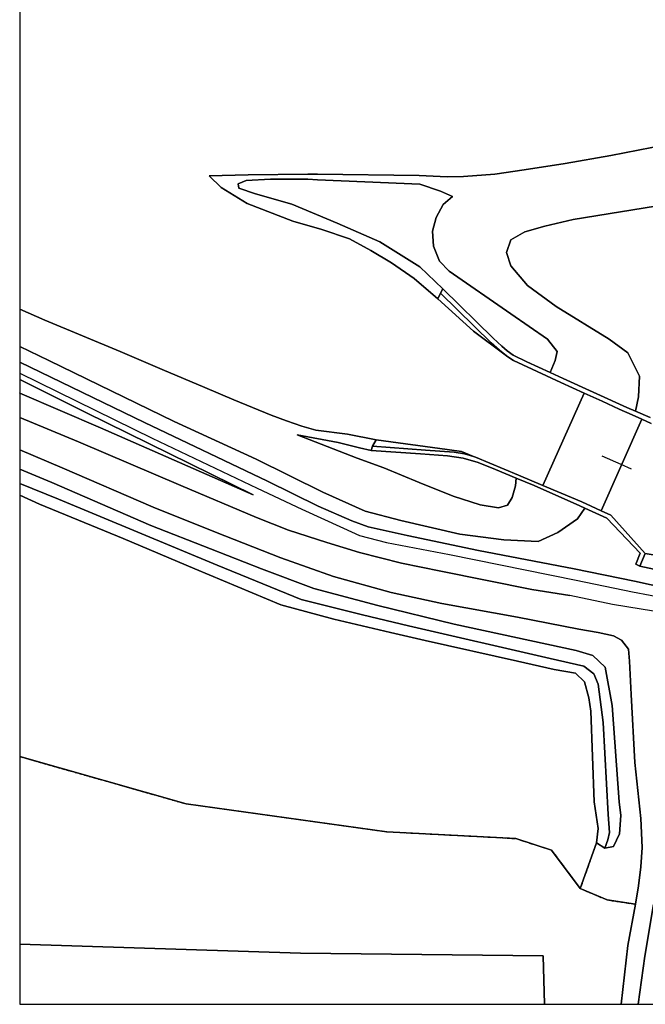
# Model space of a CAD drawing. Header units: millimetres. Extents: x 0 to 349009, y -191 to 220137.
# Tile 1 of 8: x 0 to 77933, y 0 to 122771. Entities that reach past the tile are written whole.
import ezdxf

# ---------------------------------------------------------------- set-up
doc = ezdxf.new("R2010")
doc.units = ezdxf.units.MM
doc.header["$LTSCALE"] = 200
for name, pattern in [('begr_pl', [1000.1, 1000, -0.1]), ('BESCHOE', [1000.1, 1000, -0.1]), ('CULTSCH', [3, 2, -1]), ('KADEMR', [1000.1, 1000, -0.1]), ('MUUR', [1000.1, 1000, -0.1]), ('STUW', [1000.1, 1000, -0.1]), ('TAL-VLAK', [1000.1, 1000, -0.1]), ('TERR_AFSCH', [1000.1, 1000, -0.1]), ('VLIJN', [1000.1, 1000, -0.1])]:
    doc.linetypes.add(name, pattern=pattern)
for name, color, linetype in [('B-25', 7, 'Continuous'), ('T-25', 7, 'Continuous'), ('T-70', 5, 'Continuous')]:
    doc.layers.add(name, color=color, linetype=linetype)

msp = doc.modelspace()

# ---------------------------------------------------------------- linework, layer by layer
for p, q in [((0, 220137), (0, 0)), ((0, 0), (349009, 0))]:
    msp.add_line(p, q)
at = {"layer": 'B-25', "linetype": 'MUUR'}
for p, q in [((74910, 67305, 110215), (72580, 68350, 109248)), ((76215, 66724, 110215), (74910, 67305, 110215))]:
    msp.add_line(p, q, dxfattribs=at)
at = {"layer": 'T-25', "linetype": 'VLIJN'}
for p, q in [((73654, 105817, 106758), (80451, 107156, 106772)), ((67959, 104831, 106728), (73654, 105817, 106758)), ((62843, 104054, 106712), (67959, 104831, 106728)), ((23615, 103298, 106812), (28477, 103440, 106908)), ((25106, 101838, 106802), (23615, 103298, 106812)), ((28477, 103440, 106908), (35895, 103492, 107358)), ((35895, 103492, 107358), (37097, 103504, 107373)), ((37097, 103504, 107373), (49748, 103324, 107228)), ((49748, 103324, 107228), (53245, 103183, 107142)), ((53245, 103183, 107142), (55301, 103219, 106942)), ((55301, 103219, 106942), (59189, 103497, 106715)), ((59189, 103497, 106715), (62843, 104054, 106712)), ((27197, 102296, 107132), (28227, 102718, 107132)), ((28227, 102718, 107132), (27197, 102296, 107132)), ((27298, 101750, 107132), (27197, 102296, 107132)), ((27197, 102296, 107132), (27298, 101750, 107132)), ((28227, 102718, 107132), (31259, 102870, 107112)), ((31259, 102870, 107112), (28227, 102718, 107132)), ((31259, 102870, 107112), (35906, 102876, 107358)), ((35906, 102876, 107358), (31259, 102870, 107112)), ((35906, 102876, 107358), (37106, 102815, 107369)), ((37106, 102815, 107369), (35906, 102876, 107358)), ((37106, 102815, 107369), (42996, 102541, 107238)), ((42996, 102541, 107238), (37106, 102815, 107369)), ((42996, 102541, 107238), (49829, 102243, 107348)), ((49829, 102243, 107348), (42996, 102541, 107238)), ((49829, 102243, 107348), (52435, 101399, 107538)), ((52435, 101399, 107538), (49829, 102243, 107348)), ((28335, 99859, 106802), (25106, 101838, 106802)), ((29374, 101060, 107155), (27298, 101750, 107132)), ((27298, 101750, 107132), (29374, 101060, 107155)), ((33912, 99752, 107252), (29374, 101060, 107155)), ((29374, 101060, 107155), (33912, 99752, 107252)), ((52435, 101399, 107538), (53924, 100705, 107602)), ((53924, 100705, 107602), (52435, 101399, 107538)), ((53924, 100705, 107602), (52764, 99743, 107662)), ((52764, 99743, 107662), (53924, 100705, 107602)), ((34044, 97660, 106802), (28335, 99859, 106802)), ((39529, 97400, 107245), (33912, 99752, 107252)), ((33912, 99752, 107252), (39529, 97400, 107245)), ((52764, 99743, 107662), (51863, 98103, 107598)), ((51863, 98103, 107598), (52764, 99743, 107662)), ((81158, 99854, 110522), (68943, 97863, 110535)), ((68943, 97863, 110535), (81158, 99854, 110522)), ((37645, 96591, 106802), (34044, 97660, 106802)), ((44879, 95067, 107322), (39529, 97400, 107245)), ((39529, 97400, 107245), (44879, 95067, 107322)), ((51863, 98103, 107598), (51429, 96415, 107545)), ((51429, 96415, 107545), (51863, 98103, 107598)), ((65409, 97006, 110552), (62913, 96304, 110545)), ((62913, 96304, 110545), (65409, 97006, 110552)), ((68943, 97863, 110535), (65409, 97006, 110552)), ((65409, 97006, 110552), (68943, 97863, 110535)), ((41098, 95429, 106802), (37645, 96591, 106802)), ((51429, 96415, 107545), (51536, 94526, 107472)), ((51536, 94526, 107472), (51429, 96415, 107545)), ((62913, 96304, 110545), (61200, 95326, 110548)), ((61200, 95326, 110548), (62913, 96304, 110545)), ((43759, 93981, 106802), (41098, 95429, 106802)), ((49866, 91976, 107425), (44879, 95067, 107322)), ((44879, 95067, 107322), (49866, 91976, 107425)), ((61200, 95326, 110548), (60625, 93726, 110505)), ((60625, 93726, 110505), (61200, 95326, 110548)), ((46314, 92471, 106802), (43759, 93981, 106802)), ((51536, 94526, 107472), (52311, 92664, 107355)), ((52311, 92664, 107355), (51536, 94526, 107472)), ((60625, 93726, 110505), (61177, 92092, 110418)), ((61177, 92092, 110418), (60625, 93726, 110505)), ((49146, 90514, 106802), (46314, 92471, 106802)), ((52311, 92664, 107355), (53483, 91406, 107302)), ((53483, 91406, 107302), (52311, 92664, 107355)), ((61177, 92092, 110418), (63280, 89641, 110468)), ((63280, 89641, 110468), (61177, 92092, 110418)), ((52701, 89193, 107382), (49866, 91976, 107425)), ((49866, 91976, 107425), (52701, 89193, 107382)), ((53483, 91406, 107302), (61170, 86105, 107445)), ((61170, 86105, 107445), (53483, 91406, 107302)), ((52097, 87949, 106778), (49146, 90514, 106802)), ((63280, 89641, 110468), (66827, 87027, 110412)), ((66827, 87027, 110412), (63280, 89641, 110468)), ((52097, 87949, 106778), (52421, 88655, 107382)), ((52421, 88655, 107382), (52097, 87949, 106778)), ((52701, 89193, 107382), (52421, 88655, 107382)), ((52421, 88655, 107382), (52701, 89193, 107382)), ((52421, 88655, 107382), (58737, 82470, 107508)), ((58737, 82470, 107508), (52421, 88655, 107382)), ((58973, 83066, 107515), (52701, 89193, 107382)), ((52701, 89193, 107382), (52701, 89193, 107382)), ((52701, 89193, 107382), (58973, 83066, 107515)), ((56536, 83947, 106818), (52097, 87949, 106778)), ((52097, 87949, 106778), (52097, 87949, 106778)), ((0, 86664, 106955), (3144, 85299, 106955)), ((61170, 86105, 107445), (65748, 82929, 107482)), ((65748, 82929, 107482), (61170, 86105, 107445)), ((66827, 87027, 110412), (73436, 82951, 110398)), ((73436, 82951, 110398), (66827, 87027, 110412)), ((3144, 85299, 106955), (12522, 81416, 106955)), ((60633, 80859, 107498), (56536, 83947, 106818)), ((58737, 82470, 107508), (59773, 81576, 107508)), ((59773, 81576, 107508), (58737, 82470, 107508)), ((60068, 82049, 107515), (58973, 83066, 107515)), ((58973, 83066, 107515), (60068, 82049, 107515)), ((65748, 82929, 107482), (66947, 81380, 107492)), ((66947, 81380, 107492), (65748, 82929, 107482)), ((73436, 82951, 110398), (75778, 81240, 110425)), ((75778, 81240, 110425), (73436, 82951, 110398)), ((0, 82007, 109836), (3639, 80263, 109905)), ((3639, 80263, 109905), (0, 82007, 109836)), ((12522, 81416, 106955), (17756, 79146, 106955)), ((59773, 81576, 107508), (60633, 80859, 107498)), ((60633, 80859, 107498), (59773, 81576, 107508)), ((60721, 81494, 107478), (60068, 82049, 107515)), ((60068, 82049, 107515), (60721, 81494, 107478)), ((61459, 80956, 107478), (60721, 81494, 107478)), ((60721, 81494, 107478), (61459, 80956, 107478)), ((66947, 81380, 107492), (66699, 80288, 107475)), ((66699, 80288, 107475), (66947, 81380, 107492)), ((75778, 81240, 110425), (77201, 78317, 110312)), ((77201, 78317, 110312), (75778, 81240, 110425)), ((15561, 72566, 110408), (0, 80065, 109911)), ((0, 80065, 109911), (15561, 72566, 110408)), ((3639, 80263, 109905), (19228, 72687, 110178)), ((19228, 72687, 110178), (3639, 80263, 109905)), ((61063, 80586, 106832), (60633, 80859, 107498)), ((61522, 80294, 107482), (61063, 80586, 106832)), ((63171, 80099, 107475), (61459, 80956, 107478)), ((61459, 80956, 107478), (63171, 80099, 107475)), ((62691, 79727, 107465), (61522, 80294, 107482)), ((66078, 78769, 107490), (63171, 80099, 107475)), ((63171, 80099, 107475), (66078, 78769, 107490)), ((66699, 80288, 107475), (66078, 78769, 107490)), ((66078, 78769, 107490), (66699, 80288, 107475)), ((0, 78677, 110070), (16521, 70599, 110562)), ((17756, 79146, 106955), (23077, 76917, 106955)), ((67420, 77539, 107448), (62691, 79727, 107465)), ((67691, 78031, 107498), (66078, 78769, 107490)), ((66078, 78769, 107490), (67691, 78031, 107498)), ((8251, 73795, 110365), (0, 77900, 110103)), ((0, 77900, 110103), (8251, 73795, 110365)), ((70336, 76209, 107486), (67420, 77539, 107448)), ((75654, 74411, 110208), (67691, 78031, 107498)), ((67691, 78031, 107498), (75654, 74411, 110208)), ((77201, 78317, 110312), (77079, 75741, 110238)), ((77079, 75741, 110238), (77201, 78317, 110312)), ((0, 76230, 110642), (36, 76216, 110642)), ((36, 76216, 110642), (0, 76230, 110642)), ((36, 76216, 110642), (10073, 71882, 110732)), ((10073, 71882, 110732), (36, 76216, 110642)), ((23077, 76917, 106955), (26667, 75359, 106955)), ((72562, 75194, 107515), (70336, 76209, 107486)), ((70336, 76209, 107486), (70336, 76209, 107486)), ((26667, 75359, 106955), (31332, 73469, 106892)), ((74691, 74223, 110002), (72562, 75194, 107515)), ((77079, 75741, 110238), (76705, 73960, 110282)), ((76705, 73960, 110282), (77079, 75741, 110238)), ((29069, 63536, 110638), (8251, 73795, 110365)), ((8251, 73795, 110365), (29069, 63536, 110638)), ((76292, 73497, 107522), (74691, 74223, 110002)), ((76705, 73960, 110282), (75654, 74411, 110208)), ((75654, 74411, 110208), (76705, 73960, 110282)), ((76705, 73960, 110282), (78545, 73171, 110412)), ((78545, 73171, 110412), (76705, 73960, 110282)), ((7304, 70149, 110808), (0, 73179, 110756)), ((30883, 65218, 110482), (15561, 72566, 110408)), ((15561, 72566, 110408), (30883, 65218, 110482)), ((19228, 72687, 110178), (29440, 67979, 110292)), ((29440, 67979, 110292), (19228, 72687, 110178)), ((31332, 73469, 106892), (33240, 72734, 106892)), ((33240, 72734, 106892), (35131, 72092, 106892)), ((72447, 61534, 108488), (77497, 72949, 108482)), ((77497, 72949, 108482), (76292, 73497, 107522)), ((78662, 72421, 110372), (77497, 72949, 108482)), ((77497, 72949, 108482), (78662, 72421, 110372)), ((10073, 71882, 110732), (29069, 63536, 110638)), ((29069, 63536, 110638), (10073, 71882, 110732)), ((35131, 72092, 106892), (36887, 71571, 106875)), ((36887, 71571, 106875), (40853, 71073, 106875)), ((20053, 64677, 110898), (7304, 70149, 110808)), ((16521, 70599, 110562), (29567, 64352, 110652)), ((39655, 70045, 107588), (34572, 71016, 107575)), ((34572, 71016, 107575), (42050, 68107, 107752)), ((42050, 68107, 107752), (34572, 71016, 107575)), ((34572, 71016, 107575), (39655, 70045, 107588)), ((42323, 69367, 107508), (39655, 70045, 107588)), ((39655, 70045, 107588), (42323, 69367, 107508)), ((40853, 71073, 106875), (44398, 70365, 106815)), ((44398, 70365, 106815), (43961, 69606, 107455)), ((43961, 69606, 107455), (44398, 70365, 106815)), ((44398, 70365, 106815), (53259, 69168, 106888)), ((5284, 66905, 110832), (0, 69127, 110783)), ((0, 69127, 110783), (5284, 66905, 110832)), ((43780, 69065, 107472), (42323, 69367, 107508)), ((42323, 69367, 107508), (43780, 69065, 107472)), ((43961, 69606, 107455), (43780, 69065, 107472)), ((43780, 69065, 107472), (43961, 69606, 107455)), ((43780, 69065, 107472), (49947, 68626, 107488)), ((49947, 68626, 107488), (43780, 69065, 107472)), ((43780, 69065, 107472), (43780, 69065, 107472)), ((50552, 69084, 107482), (43961, 69606, 107455)), ((43961, 69606, 107455), (43961, 69606, 107455)), ((43961, 69606, 107455), (50552, 69084, 107482)), ((54135, 68847, 107465), (50552, 69084, 107482)), ((50552, 69084, 107482), (54135, 68847, 107465)), ((53259, 69168, 106888), (55022, 68926, 106892)), ((55418, 68632, 107465), (54135, 68847, 107465)), ((54135, 68847, 107465), (55418, 68632, 107465)), ((55022, 68926, 106892), (56514, 68310, 106902)), ((29440, 67979, 110292), (37753, 63879, 110355)), ((37753, 63879, 110355), (29440, 67979, 110292)), ((42050, 68107, 107752), (45364, 66880, 107835)), ((45364, 66880, 107835), (42050, 68107, 107752)), ((49947, 68626, 107488), (53291, 68388, 107502)), ((53291, 68388, 107502), (49947, 68626, 107488)), ((53291, 68388, 107502), (55246, 68089, 107512)), ((55246, 68089, 107512), (53291, 68388, 107502)), ((55246, 68089, 107512), (57097, 67557, 107515)), ((57097, 67557, 107515), (55246, 68089, 107512)), ((56514, 68310, 106902), (55418, 68632, 107465)), ((55418, 68632, 107465), (56514, 68310, 106902)), ((56514, 68310, 106902), (56788, 68230, 107465)), ((56788, 68230, 107465), (62155, 65958, 107542)), ((57097, 67557, 107515), (59261, 66695, 107515)), ((59261, 66695, 107515), (57097, 67557, 107515)), ((4001, 65054, 110775), (0, 66732, 110756)), ((0, 66732, 110756), (4001, 65054, 110775)), ((16613, 62004, 110882), (5284, 66905, 110832)), ((5284, 66905, 110832), (16613, 62004, 110882)), ((45364, 66880, 107835), (49783, 65070, 107922)), ((49783, 65070, 107922), (45364, 66880, 107835)), ((59261, 66695, 107515), (61847, 65605, 107488)), ((61847, 65605, 107488), (59261, 66695, 107515)), ((37176, 62121, 110485), (30883, 65218, 110482)), ((30883, 65218, 110482), (37176, 62121, 110485)), ((49783, 65070, 107922), (54015, 63366, 107978)), ((54015, 63366, 107978), (49783, 65070, 107922)), ((61777, 64638, 107808), (61847, 65605, 107488)), ((61847, 65605, 107488), (61777, 64638, 107808)), ((61847, 65605, 107488), (64084, 64700, 108122)), ((61847, 65605, 107488), (61847, 65605, 107488)), ((64084, 64700, 108122), (61847, 65605, 107488)), ((62155, 65958, 107542), (65181, 64681, 106845)), ((0, 64920, 110132), (4816, 62967, 110162)), ((4816, 62967, 110162), (0, 64920, 110132)), ((16325, 59682, 110842), (4001, 65054, 110775)), ((4001, 65054, 110775), (16325, 59682, 110842)), ((29500, 60692, 110898), (20053, 64677, 110898)), ((29567, 64352, 110652), (35147, 61724, 110655)), ((37753, 63879, 110355), (43044, 61488, 110398)), ((43044, 61488, 110398), (37753, 63879, 110355)), ((61351, 63202, 107948), (61777, 64638, 107808)), ((61777, 64638, 107808), (61351, 63202, 107948)), ((64084, 64700, 108122), (69777, 62147, 110232)), ((69777, 62147, 110232), (64084, 64700, 108122)), ((65181, 64681, 106845), (67470, 63715, 107522)), ((2481, 62376, 110738), (0, 63476, 110735)), ((0, 63476, 110735), (2481, 62376, 110738)), ((4816, 62967, 110162), (24610, 54758, 110098)), ((24610, 54758, 110098), (4816, 62967, 110162)), ((29069, 63536, 110638), (29069, 63536, 110638)), ((54015, 63366, 107978), (57367, 62267, 108072)), ((57367, 62267, 108072), (54015, 63366, 107978)), ((60770, 62246, 108122), (61351, 63202, 107948)), ((61351, 63202, 107948), (60770, 62246, 108122)), ((67470, 63715, 107522), (70020, 62638, 109825)), ((70020, 62638, 109825), (71185, 62108, 107592)), ((12896, 58077, 110758), (2481, 62376, 110738)), ((2481, 62376, 110738), (12896, 58077, 110758)), ((24379, 58864, 110795), (16613, 62004, 110882)), ((16613, 62004, 110882), (24379, 58864, 110795)), ((35147, 61724, 110655), (40326, 59354, 110622)), ((41360, 60276, 110445), (37176, 62121, 110485)), ((37176, 62121, 110485), (41360, 60276, 110445)), ((43044, 61488, 110398), (47498, 60328, 110325)), ((47498, 60328, 110325), (43044, 61488, 110398)), ((57367, 62267, 108072), (59658, 61912, 108178)), ((59658, 61912, 108178), (57367, 62267, 108072)), ((59658, 61912, 108178), (60770, 62246, 108122)), ((60770, 62246, 108122), (59658, 61912, 108178)), ((69494, 60528, 110298), (70408, 61859, 110259)), ((70408, 61859, 110259), (69494, 60528, 110298)), ((69777, 62147, 110232), (70408, 61859, 110259)), ((70408, 61859, 110259), (69777, 62147, 110232)), ((70408, 61859, 110259), (73133, 60617, 110375)), ((73133, 60617, 110375), (70408, 61859, 110259)), ((71185, 62108, 107592), (72447, 61534, 108488)), ((72447, 61534, 108488), (73660, 60982, 110275)), ((73660, 60982, 110275), (72447, 61534, 108488)), ((33486, 59118, 110875), (29500, 60692, 110898)), ((43419, 59551, 110445), (41360, 60276, 110445)), ((41360, 60276, 110445), (43419, 59551, 110445)), ((47498, 60328, 110325), (54829, 58626, 110258)), ((54829, 58626, 110258), (47498, 60328, 110325)), ((67057, 58826, 110322), (69494, 60528, 110298)), ((69494, 60528, 110298), (67057, 58826, 110322)), ((73133, 60617, 110375), (77293, 56253, 110482)), ((77293, 56253, 110482), (73133, 60617, 110375)), ((73660, 60982, 110275), (77918, 56196, 108995)), ((77918, 56196, 108995), (73660, 60982, 110275)), ((23778, 56786, 110768), (16325, 59682, 110842)), ((16325, 59682, 110842), (16325, 59682, 110842)), ((16325, 59682, 110842), (23778, 56786, 110768)), ((38260, 57564, 110858), (33486, 59118, 110875)), ((40326, 59354, 110622), (42346, 58475, 110625)), ((48257, 58450, 110405), (43419, 59551, 110445)), ((43419, 59551, 110445), (48257, 58450, 110405)), ((21821, 54290, 110725), (12896, 58077, 110758)), ((12896, 58077, 110758), (21821, 54290, 110725)), ((32537, 55670, 110865), (24379, 58864, 110795)), ((24379, 58864, 110795), (32537, 55670, 110865)), ((42346, 58475, 110625), (45679, 57590, 110602)), ((57145, 56603, 110365), (48257, 58450, 110405)), ((48257, 58450, 110405), (57145, 56603, 110365)), ((54829, 58626, 110258), (60323, 57909, 110262)), ((60323, 57909, 110262), (54829, 58626, 110258)), ((60323, 57909, 110262), (64605, 57704, 110348)), ((64605, 57704, 110348), (60323, 57909, 110262)), ((64605, 57704, 110348), (67057, 58826, 110322)), ((67057, 58826, 110322), (64605, 57704, 110348)), ((30134, 54295, 110785), (23778, 56786, 110768)), ((23778, 56786, 110768), (30134, 54295, 110785)), ((42318, 56325, 110855), (38260, 57564, 110858)), ((45679, 57590, 110602), (53539, 56066, 110368)), ((69078, 54299, 110418), (57145, 56603, 110365)), ((57145, 56603, 110365), (69078, 54299, 110418)), ((39079, 53344, 110865), (32537, 55670, 110865)), ((32537, 55670, 110865), (39079, 53344, 110865)), ((47545, 55005, 110822), (42318, 56325, 110855)), ((53539, 56066, 110368), (69324, 52882, 110442)), ((77293, 56253, 110482), (76771, 54895, 110482)), ((76771, 54895, 110482), (77293, 56253, 110482)), ((77918, 56196, 108995), (77268, 54627, 110468)), ((77268, 54627, 110468), (77918, 56196, 108995)), ((77918, 56196, 108995), (80712, 55755, 108995)), ((80712, 55755, 108995), (77918, 56196, 108995)), ((32526, 49800, 110648), (21821, 54290, 110725)), ((21821, 54290, 110725), (32526, 49800, 110648)), ((24610, 54758, 110098), (35081, 50488, 110025)), ((35081, 50488, 110025), (24610, 54758, 110098)), ((36631, 51836, 110885), (30134, 54295, 110785)), ((30134, 54295, 110785), (36631, 51836, 110885)), ((52471, 53997, 110775), (47545, 55005, 110822)), ((76589, 52756, 110438), (69078, 54299, 110418)), ((69078, 54299, 110418), (76589, 52756, 110438)), ((76771, 54895, 110482), (77268, 54627, 110468)), ((77268, 54627, 110468), (76771, 54895, 110482)), ((77268, 54627, 110468), (81949, 53643, 110408)), ((81949, 53643, 110408), (77268, 54627, 110468)), ((77268, 54627, 110468), (77268, 54627, 110468)), ((46277, 51345, 110865), (39079, 53344, 110865)), ((39079, 53344, 110865), (46277, 51345, 110865)), ((63808, 51740, 110725), (52471, 53997, 110775)), ((69324, 52882, 110442), (76326, 51438, 110505)), ((44629, 49722, 110838), (36631, 51836, 110885)), ((36631, 51836, 110885), (44629, 49722, 110838)), ((68530, 50958, 110692), (63808, 51740, 110725)), ((82044, 51560, 110428), (76589, 52756, 110438)), ((76589, 52756, 110438), (82044, 51560, 110428)), ((35081, 50488, 110025), (42709, 48554, 110098)), ((42709, 48554, 110098), (35081, 50488, 110025)), ((52587, 49987, 110848), (46277, 51345, 110865)), ((46277, 51345, 110865), (52587, 49987, 110848)), ((73840, 49844, 110692), (68530, 50958, 110692)), ((76326, 51438, 110505), (82926, 50170, 110498)), ((39129, 48020, 110745), (32526, 49800, 110648)), ((32526, 49800, 110648), (39129, 48020, 110745)), ((54136, 47391, 110712), (44629, 49722, 110838)), ((44629, 49722, 110838), (54136, 47391, 110712)), ((62026, 48288, 110802), (52587, 49987, 110848)), ((52587, 49987, 110848), (62026, 48288, 110802)), ((81410, 48596, 110608), (73840, 49844, 110692)), ((46182, 46350, 110695), (39129, 48020, 110745)), ((39129, 48020, 110745), (46182, 46350, 110695)), ((42709, 48554, 110098), (48437, 47201, 110122)), ((48437, 47201, 110122), (42709, 48554, 110098)), ((69673, 46774, 110845), (62026, 48288, 110802)), ((62026, 48288, 110802), (69673, 46774, 110845)), ((48437, 47201, 110122), (66077, 43133, 110192)), ((66077, 43133, 110192), (48437, 47201, 110122)), ((69311, 44117, 110798), (54136, 47391, 110712)), ((54136, 47391, 110712), (69311, 44117, 110798)), ((72048, 46352, 110795), (69673, 46774, 110845)), ((69673, 46774, 110845), (72048, 46352, 110795)), ((50504, 45369, 110695), (46182, 46350, 110695)), ((46182, 46350, 110695), (50504, 45369, 110695)), ((73955, 45944, 110788), (72048, 46352, 110795)), ((72048, 46352, 110795), (73955, 45944, 110788)), ((74983, 45420, 110788), (73955, 45944, 110788)), ((73955, 45944, 110788), (74983, 45420, 110788)), ((62002, 42768, 110745), (50504, 45369, 110695)), ((50504, 45369, 110695), (62002, 42768, 110745)), ((75841, 44294, 110768), (74983, 45420, 110788)), ((74983, 45420, 110788), (75841, 44294, 110768)), ((75982, 42773, 110735), (75841, 44294, 110768)), ((75841, 44294, 110768), (75982, 42773, 110735)), ((66077, 43133, 110192), (70258, 42162, 110195)), ((70258, 42162, 110195), (66077, 43133, 110192)), ((71388, 43484, 110755), (69311, 44117, 110798)), ((69311, 44117, 110798), (71388, 43484, 110755)), ((72925, 42058, 110652), (71388, 43484, 110755)), ((71388, 43484, 110755), (72925, 42058, 110652)), ((66566, 41732, 110715), (62002, 42768, 110745)), ((62002, 42768, 110745), (66566, 41732, 110715)), ((70258, 42162, 110195), (71520, 41197, 110195)), ((71520, 41197, 110195), (70258, 42162, 110195)), ((73817, 37257, 110642), (72925, 42058, 110652)), ((72925, 42058, 110652), (73817, 37257, 110642)), ((76168, 38628, 110735), (75982, 42773, 110735)), ((75982, 42773, 110735), (76168, 38628, 110735)), ((69230, 41271, 110715), (66566, 41732, 110715)), ((66566, 41732, 110715), (69230, 41271, 110715)), ((70344, 40212, 110695), (69230, 41271, 110715)), ((69230, 41271, 110715), (70344, 40212, 110695)), ((71520, 41197, 110195), (72060, 39902, 110195)), ((72060, 39902, 110195), (71520, 41197, 110195)), ((70915, 38199, 110635), (70344, 40212, 110695)), ((70344, 40212, 110695), (70915, 38199, 110635)), ((72060, 39902, 110195), (72668, 35149, 110195)), ((72668, 35149, 110195), (72060, 39902, 110195)), ((71144, 36552, 110665), (70915, 38199, 110635)), ((70915, 38199, 110635), (71144, 36552, 110665)), ((76639, 30162, 110618), (76168, 38628, 110735)), ((76168, 38628, 110735), (76639, 30162, 110618)), ((74671, 25252, 110548), (73817, 37257, 110642)), ((73817, 37257, 110642), (74671, 25252, 110548)), ((71544, 25249, 110585), (71144, 36552, 110665)), ((71144, 36552, 110665), (71544, 25249, 110585)), ((72668, 35149, 110195), (73294, 23680, 110028)), ((73294, 23680, 110028), (72668, 35149, 110195)), ((0, 30881, 110479), (20734, 24990, 110445)), ((20734, 24990, 110445), (0, 30881, 110479)), ((77366, 23149, 110632), (76639, 30162, 110618)), ((76639, 30162, 110618), (77366, 23149, 110632)), ((20734, 24990, 110445), (45745, 21517, 110535)), ((45745, 21517, 110535), (20734, 24990, 110445)), ((72048, 21926, 110672), (71544, 25249, 110585)), ((71544, 25249, 110585), (72048, 21926, 110672)), ((74879, 23524, 110548), (74671, 25252, 110548)), ((74671, 25252, 110548), (74879, 23524, 110548)), ((73294, 23680, 110028), (73482, 21441, 110142)), ((73482, 21441, 110142), (73294, 23680, 110028)), ((74717, 21271, 110548), (74879, 23524, 110548)), ((74879, 23524, 110548), (74717, 21271, 110548)), ((77553, 19544, 110725), (77366, 23149, 110632)), ((77366, 23149, 110632), (77553, 19544, 110725)), ((45745, 21517, 110535), (61804, 20668, 110482)), ((61804, 20668, 110482), (45745, 21517, 110535)), ((71847, 20138, 110658), (72048, 21926, 110672)), ((72048, 21926, 110672), (71847, 20138, 110658)), ((73482, 21441, 110142), (73285, 20518, 110142)), ((73285, 20518, 110142), (73482, 21441, 110142)), ((73992, 19660, 110578), (74717, 21271, 110548)), ((74717, 21271, 110548), (73992, 19660, 110578)), ((61804, 20668, 110482), (66258, 19220, 110642)), ((66258, 19220, 110642), (61804, 20668, 110482)), ((69832, 14422, 110582), (71847, 20138, 110658)), ((71847, 20138, 110658), (69832, 14422, 110582)), ((71847, 20138, 110658), (72903, 19466, 110638)), ((72903, 19466, 110638), (71847, 20138, 110658)), ((73285, 20518, 110142), (72903, 19466, 110638)), ((72903, 19466, 110638), (73285, 20518, 110142)), ((72903, 19466, 110638), (73992, 19660, 110578)), ((73992, 19660, 110578), (72903, 19466, 110638)), ((66258, 19220, 110642), (69832, 14422, 110582)), ((69832, 14422, 110582), (66258, 19220, 110642)), ((77372, 17159, 110778), (77553, 19544, 110725)), ((77553, 19544, 110725), (77372, 17159, 110778)), ((77107, 14783, 110818), (77372, 17159, 110778)), ((77372, 17159, 110778), (77107, 14783, 110818)), ((76693, 12469, 110837), (77107, 14783, 110818)), ((77107, 14783, 110818), (76693, 12469, 110837)), ((69832, 14422, 110582), (73190, 13011, 110552)), ((73190, 13011, 110552), (69832, 14422, 110582)), ((73190, 13011, 110552), (76693, 12469, 110837)), ((76693, 12469, 110837), (73190, 13011, 110552)), ((75773, 7329, 110878), (76693, 12469, 110837)), ((76693, 12469, 110837), (75773, 7329, 110878)), ((77892, 6011, 110925), (78976, 12427, 110905)), ((78976, 12427, 110905), (77892, 6011, 110925)), ((34997, 6388, 110508), (0, 7490, 110542)), ((65197, 6046, 110655), (34997, 6388, 110508)), ((74931, 0, 110983), (75773, 7329, 110878)), ((75773, 7329, 110878), (74931, 0, 110983)), ((65367, 0, 110628), (65197, 6046, 110655)), ((77066, 0, 110976), (77892, 6011, 110925)), ((77892, 6011, 110925), (77066, 0, 110976))]:
    msp.add_line(p, q, dxfattribs=at)
at = {"layer": 'T-25', "linetype": 'TAL-VLAK'}
for p, q in [((73654, 105817, 106758), (80451, 107156, 106772)), ((67959, 104831, 106728), (73654, 105817, 106758)), ((62843, 104054, 106712), (67959, 104831, 106728)), ((23615, 103298, 106812), (28477, 103440, 106908)), ((25106, 101838, 106802), (23615, 103298, 106812)), ((28477, 103440, 106908), (35895, 103492, 107358)), ((35895, 103492, 107358), (37097, 103504, 107373)), ((37097, 103504, 107373), (49748, 103324, 107228)), ((49748, 103324, 107228), (53245, 103183, 107142)), ((53245, 103183, 107142), (55301, 103219, 106942)), ((55301, 103219, 106942), (59189, 103497, 106715)), ((59189, 103497, 106715), (62843, 104054, 106712)), ((28227, 102718, 107132), (27197, 102296, 107132)), ((27197, 102296, 107132), (27298, 101750, 107132)), ((31259, 102870, 107112), (28227, 102718, 107132)), ((35906, 102876, 107358), (31259, 102870, 107112)), ((37106, 102815, 107369), (35906, 102876, 107358)), ((42996, 102541, 107238), (37106, 102815, 107369)), ((49829, 102243, 107348), (42996, 102541, 107238)), ((52435, 101399, 107538), (49829, 102243, 107348)), ((28335, 99859, 106802), (25106, 101838, 106802)), ((27298, 101750, 107132), (29374, 101060, 107155)), ((29374, 101060, 107155), (33912, 99752, 107252)), ((53924, 100705, 107602), (52435, 101399, 107538)), ((52764, 99743, 107662), (53924, 100705, 107602)), ((34044, 97660, 106802), (28335, 99859, 106802)), ((33912, 99752, 107252), (39529, 97400, 107245)), ((51863, 98103, 107598), (52764, 99743, 107662)), ((81158, 99854, 110522), (68943, 97863, 110535)), ((37645, 96591, 106802), (34044, 97660, 106802)), ((39529, 97400, 107245), (44879, 95067, 107322)), ((51429, 96415, 107545), (51863, 98103, 107598)), ((65409, 97006, 110552), (62913, 96304, 110545)), ((68943, 97863, 110535), (65409, 97006, 110552)), ((41098, 95429, 106802), (37645, 96591, 106802)), ((51536, 94526, 107472), (51429, 96415, 107545)), ((62913, 96304, 110545), (61200, 95326, 110548)), ((43759, 93981, 106802), (41098, 95429, 106802)), ((44879, 95067, 107322), (49866, 91976, 107425)), ((61200, 95326, 110548), (60625, 93726, 110505)), ((46314, 92471, 106802), (43759, 93981, 106802)), ((52311, 92664, 107355), (51536, 94526, 107472)), ((60625, 93726, 110505), (61177, 92092, 110418)), ((49146, 90514, 106802), (46314, 92471, 106802)), ((53483, 91406, 107302), (52311, 92664, 107355)), ((61177, 92092, 110418), (63280, 89641, 110468)), ((49866, 91976, 107425), (52701, 89193, 107382)), ((61170, 86105, 107445), (53483, 91406, 107302)), ((52097, 87949, 106778), (49146, 90514, 106802)), ((63280, 89641, 110468), (66827, 87027, 110412)), ((52097, 87949, 106778), (52421, 88655, 107382)), ((52421, 88655, 107382), (52097, 87949, 106778)), ((52701, 89193, 107382), (52421, 88655, 107382)), ((52421, 88655, 107382), (58737, 82470, 107508)), ((56536, 83947, 106818), (52097, 87949, 106778)), ((52097, 87949, 106778), (52097, 87949, 106778)), ((0, 86664, 106955), (3144, 85299, 106955)), ((65748, 82929, 107482), (61170, 86105, 107445)), ((66827, 87027, 110412), (73436, 82951, 110398)), ((3144, 85299, 106955), (12522, 81416, 106955)), ((60633, 80859, 107498), (56536, 83947, 106818)), ((58737, 82470, 107508), (59773, 81576, 107508)), ((66947, 81380, 107492), (65748, 82929, 107482)), ((73436, 82951, 110398), (75778, 81240, 110425)), ((3639, 80263, 109905), (0, 82007, 109836)), ((12522, 81416, 106955), (17756, 79146, 106955)), ((59773, 81576, 107508), (60633, 80859, 107498)), ((66699, 80288, 107475), (66947, 81380, 107492)), ((75778, 81240, 110425), (77201, 78317, 110312)), ((19228, 72687, 110178), (3639, 80263, 109905)), ((66078, 78769, 107490), (66699, 80288, 107475)), ((17756, 79146, 106955), (23077, 76917, 106955)), ((67691, 78031, 107498), (66078, 78769, 107490)), ((0, 77900, 110103), (8251, 73795, 110365)), ((75654, 74411, 110208), (67691, 78031, 107498)), ((77201, 78317, 110312), (77079, 75741, 110238)), ((36, 76216, 110642), (0, 76230, 110642)), ((10073, 71882, 110732), (36, 76216, 110642)), ((23077, 76917, 106955), (26667, 75359, 106955)), ((26667, 75359, 106955), (31332, 73469, 106892)), ((77079, 75741, 110238), (76705, 73960, 110282)), ((8251, 73795, 110365), (29069, 63536, 110638)), ((76705, 73960, 110282), (75654, 74411, 110208)), ((29440, 67979, 110292), (19228, 72687, 110178)), ((31332, 73469, 106892), (33240, 72734, 106892)), ((33240, 72734, 106892), (35131, 72092, 106892)), ((29069, 63536, 110638), (10073, 71882, 110732)), ((35131, 72092, 106892), (36887, 71571, 106875)), ((36887, 71571, 106875), (40853, 71073, 106875)), ((39655, 70045, 107588), (34572, 71016, 107575)), ((34572, 71016, 107575), (42050, 68107, 107752)), ((42323, 69367, 107508), (39655, 70045, 107588)), ((40853, 71073, 106875), (44398, 70365, 106815)), ((44398, 70365, 106815), (43961, 69606, 107455)), ((43961, 69606, 107455), (44398, 70365, 106815)), ((44398, 70365, 106815), (53259, 69168, 106888)), ((43780, 69065, 107472), (42323, 69367, 107508)), ((43961, 69606, 107455), (43780, 69065, 107472)), ((50552, 69084, 107482), (43961, 69606, 107455)), ((43961, 69606, 107455), (43961, 69606, 107455)), ((54135, 68847, 107465), (50552, 69084, 107482)), ((53259, 69168, 106888), (55022, 68926, 106892)), ((55418, 68632, 107465), (54135, 68847, 107465)), ((55022, 68926, 106892), (56514, 68310, 106902)), ((37753, 63879, 110355), (29440, 67979, 110292)), ((42050, 68107, 107752), (45364, 66880, 107835)), ((56514, 68310, 106902), (55418, 68632, 107465)), ((0, 66732, 110756), (4001, 65054, 110775)), ((45364, 66880, 107835), (49783, 65070, 107922)), ((49783, 65070, 107922), (54015, 63366, 107978)), ((61777, 64638, 107808), (61847, 65605, 107488)), ((61847, 65605, 107488), (64084, 64700, 108122)), ((4816, 62967, 110162), (0, 64920, 110132)), ((0, 64920, 110132), (4816, 62967, 110162)), ((4001, 65054, 110775), (16325, 59682, 110842)), ((43044, 61488, 110398), (37753, 63879, 110355)), ((61351, 63202, 107948), (61777, 64638, 107808)), ((64084, 64700, 108122), (69777, 62147, 110232)), ((2481, 62376, 110738), (0, 63476, 110735)), ((24610, 54758, 110098), (4816, 62967, 110162)), ((4816, 62967, 110162), (24610, 54758, 110098)), ((29069, 63536, 110638), (29069, 63536, 110638)), ((54015, 63366, 107978), (57367, 62267, 108072)), ((60770, 62246, 108122), (61351, 63202, 107948)), ((12896, 58077, 110758), (2481, 62376, 110738)), ((47498, 60328, 110325), (43044, 61488, 110398)), ((57367, 62267, 108072), (59658, 61912, 108178)), ((59658, 61912, 108178), (60770, 62246, 108122)), ((70408, 61859, 110259), (69494, 60528, 110298)), ((69777, 62147, 110232), (70408, 61859, 110259)), ((54829, 58626, 110258), (47498, 60328, 110325)), ((69494, 60528, 110298), (67057, 58826, 110322)), ((16325, 59682, 110842), (23778, 56786, 110768)), ((21821, 54290, 110725), (12896, 58077, 110758)), ((60323, 57909, 110262), (54829, 58626, 110258)), ((64605, 57704, 110348), (60323, 57909, 110262)), ((67057, 58826, 110322), (64605, 57704, 110348)), ((23778, 56786, 110768), (30134, 54295, 110785)), ((77268, 54627, 110468), (77918, 56196, 108995)), ((77918, 56196, 108995), (80712, 55755, 108995)), ((32526, 49800, 110648), (21821, 54290, 110725)), ((35081, 50488, 110025), (24610, 54758, 110098)), ((24610, 54758, 110098), (35081, 50488, 110025)), ((30134, 54295, 110785), (36631, 51836, 110885)), ((81949, 53643, 110408), (77268, 54627, 110468)), ((36631, 51836, 110885), (44629, 49722, 110838)), ((42709, 48554, 110098), (35081, 50488, 110025)), ((35081, 50488, 110025), (42709, 48554, 110098)), ((39129, 48020, 110745), (32526, 49800, 110648)), ((44629, 49722, 110838), (54136, 47391, 110712)), ((46182, 46350, 110695), (39129, 48020, 110745)), ((48437, 47201, 110122), (42709, 48554, 110098)), ((42709, 48554, 110098), (48437, 47201, 110122)), ((66077, 43133, 110192), (48437, 47201, 110122)), ((48437, 47201, 110122), (66077, 43133, 110192)), ((54136, 47391, 110712), (69311, 44117, 110798)), ((50504, 45369, 110695), (46182, 46350, 110695)), ((62002, 42768, 110745), (50504, 45369, 110695)), ((70258, 42162, 110195), (66077, 43133, 110192)), ((66077, 43133, 110192), (70258, 42162, 110195)), ((69311, 44117, 110798), (71388, 43484, 110755)), ((71388, 43484, 110755), (72925, 42058, 110652)), ((66566, 41732, 110715), (62002, 42768, 110745)), ((71520, 41197, 110195), (70258, 42162, 110195)), ((70258, 42162, 110195), (71520, 41197, 110195)), ((72925, 42058, 110652), (73817, 37257, 110642)), ((69230, 41271, 110715), (66566, 41732, 110715)), ((70344, 40212, 110695), (69230, 41271, 110715)), ((72060, 39902, 110195), (71520, 41197, 110195)), ((71520, 41197, 110195), (72060, 39902, 110195)), ((70915, 38199, 110635), (70344, 40212, 110695)), ((72668, 35149, 110195), (72060, 39902, 110195)), ((72060, 39902, 110195), (72668, 35149, 110195)), ((71144, 36552, 110665), (70915, 38199, 110635)), ((73817, 37257, 110642), (74671, 25252, 110548)), ((71544, 25249, 110585), (71144, 36552, 110665)), ((73294, 23680, 110028), (72668, 35149, 110195)), ((72668, 35149, 110195), (73294, 23680, 110028)), ((72048, 21926, 110672), (71544, 25249, 110585)), ((74671, 25252, 110548), (74879, 23524, 110548)), ((73482, 21441, 110142), (73294, 23680, 110028)), ((73294, 23680, 110028), (73482, 21441, 110142)), ((74879, 23524, 110548), (74717, 21271, 110548)), ((71847, 20138, 110658), (72048, 21926, 110672)), ((73285, 20518, 110142), (73482, 21441, 110142)), ((73482, 21441, 110142), (73285, 20518, 110142)), ((74717, 21271, 110548), (73992, 19660, 110578)), ((72903, 19466, 110638), (71847, 20138, 110658)), ((72903, 19466, 110638), (73285, 20518, 110142)), ((73285, 20518, 110142), (72903, 19466, 110638)), ((73992, 19660, 110578), (72903, 19466, 110638))]:
    msp.add_line(p, q, dxfattribs=at)
at = {"layer": 'T-25', "linetype": 'TERR_AFSCH'}
for p, q in [((80451, 107156, 106772), (73654, 105817, 106758)), ((73654, 105817, 106758), (67959, 104831, 106728)), ((67959, 104831, 106728), (62843, 104054, 106712)), ((25106, 101838, 106802), (23615, 103298, 106812)), ((35895, 103492, 107358), (37097, 103504, 107373)), ((37097, 103504, 107373), (49748, 103324, 107228)), ((49748, 103324, 107228), (53245, 103183, 107142)), ((53245, 103183, 107142), (55301, 103219, 106942)), ((55301, 103219, 106942), (59189, 103497, 106715)), ((62843, 104054, 106712), (59189, 103497, 106715)), ((28335, 99859, 106802), (25106, 101838, 106802)), ((34044, 97660, 106802), (28335, 99859, 106802)), ((37645, 96591, 106802), (34044, 97660, 106802)), ((41098, 95429, 106802), (37645, 96591, 106802)), ((43759, 93981, 106802), (41098, 95429, 106802)), ((46314, 92471, 106802), (43759, 93981, 106802)), ((49146, 90514, 106802), (46314, 92471, 106802)), ((52097, 87949, 106778), (49146, 90514, 106802)), ((52421, 88655, 107382), (52097, 87949, 106778)), ((52421, 88655, 107382), (52701, 89193, 107382)), ((52701, 89193, 107382), (58973, 83066, 107515)), ((56536, 83947, 106818), (52097, 87949, 106778)), ((60633, 80859, 107498), (56536, 83947, 106818)), ((58973, 83066, 107515), (60068, 82049, 107515)), ((60068, 82049, 107515), (60721, 81494, 107478)), ((60721, 81494, 107478), (61459, 80956, 107478)), ((15561, 72566, 110408), (0, 80065, 109911)), ((61459, 80956, 107478), (63171, 80099, 107475)), ((63171, 80099, 107475), (66078, 78769, 107490)), ((0, 78677, 110070), (16521, 70599, 110562)), ((66078, 78769, 107490), (67691, 78031, 107498)), ((67691, 78031, 107498), (75654, 74411, 110208)), ((65181, 64681, 106845), (70336, 76209, 107486)), ((75654, 74411, 110208), (76705, 73960, 110282)), ((76705, 73960, 110282), (78545, 73171, 110412)), ((0, 73179, 110756), (7304, 70149, 110808)), ((30883, 65218, 110482), (15561, 72566, 110408)), ((72447, 61534, 108488), (77497, 72949, 108482)), ((40853, 71073, 106875), (36887, 71571, 106875)), ((7304, 70149, 110808), (20053, 64677, 110898)), ((16521, 70599, 110562), (29567, 64352, 110652)), ((44398, 70365, 106815), (40853, 71073, 106875)), ((43961, 69606, 107455), (44398, 70365, 106815)), ((53259, 69168, 106888), (44398, 70365, 106815)), ((0, 69127, 110783), (5284, 66905, 110832)), ((43780, 69065, 107472), (43961, 69606, 107455)), ((49947, 68626, 107488), (43780, 69065, 107472)), ((55022, 68926, 106892), (53259, 69168, 106888)), ((56514, 68310, 106902), (55022, 68926, 106892)), ((53291, 68388, 107502), (49947, 68626, 107488)), ((55246, 68089, 107512), (53291, 68388, 107502)), ((57097, 67557, 107515), (55246, 68089, 107512)), ((59261, 66695, 107515), (57097, 67557, 107515)), ((5284, 66905, 110832), (16613, 62004, 110882)), ((61847, 65605, 107488), (59261, 66695, 107515)), ((37176, 62121, 110485), (30883, 65218, 110482)), ((64084, 64700, 108122), (61847, 65605, 107488)), ((20053, 64677, 110898), (29500, 60692, 110898)), ((29567, 64352, 110652), (35147, 61724, 110655)), ((69777, 62147, 110232), (64084, 64700, 108122)), ((16613, 62004, 110882), (24379, 58864, 110795)), ((35147, 61724, 110655), (40326, 59354, 110622)), ((41360, 60276, 110445), (37176, 62121, 110485)), ((70408, 61859, 110259), (69777, 62147, 110232)), ((73133, 60617, 110375), (70408, 61859, 110259)), ((29500, 60692, 110898), (33486, 59118, 110875)), ((43419, 59551, 110445), (41360, 60276, 110445)), ((77293, 56253, 110482), (73133, 60617, 110375)), ((33486, 59118, 110875), (38260, 57564, 110858)), ((40326, 59354, 110622), (42346, 58475, 110625)), ((48257, 58450, 110405), (43419, 59551, 110445)), ((24379, 58864, 110795), (32537, 55670, 110865)), ((42346, 58475, 110625), (45679, 57590, 110602)), ((57145, 56603, 110365), (48257, 58450, 110405)), ((38260, 57564, 110858), (42318, 56325, 110855)), ((45679, 57590, 110602), (53539, 56066, 110368)), ((69078, 54299, 110418), (57145, 56603, 110365)), ((32537, 55670, 110865), (39079, 53344, 110865)), ((42318, 56325, 110855), (47545, 55005, 110822)), ((53539, 56066, 110368), (69324, 52882, 110442)), ((76771, 54895, 110482), (77293, 56253, 110482)), ((77918, 56196, 108995), (80712, 55755, 108995)), ((47545, 55005, 110822), (52471, 53997, 110775)), ((76589, 52756, 110438), (69078, 54299, 110418)), ((77268, 54627, 110468), (76771, 54895, 110482)), ((39079, 53344, 110865), (46277, 51345, 110865)), ((52471, 53997, 110775), (63808, 51740, 110725)), ((69324, 52882, 110442), (76326, 51438, 110505)), ((63808, 51740, 110725), (68530, 50958, 110692)), ((82044, 51560, 110428), (76589, 52756, 110438)), ((46277, 51345, 110865), (52587, 49987, 110848)), ((73840, 49844, 110692), (68530, 50958, 110692)), ((76326, 51438, 110505), (82926, 50170, 110498)), ((52587, 49987, 110848), (62026, 48288, 110802)), ((81410, 48596, 110608), (73840, 49844, 110692)), ((62026, 48288, 110802), (69673, 46774, 110845)), ((69673, 46774, 110845), (72048, 46352, 110795)), ((72048, 46352, 110795), (73955, 45944, 110788)), ((73955, 45944, 110788), (74983, 45420, 110788)), ((74983, 45420, 110788), (75841, 44294, 110768)), ((75841, 44294, 110768), (75982, 42773, 110735)), ((75982, 42773, 110735), (76168, 38628, 110735)), ((76168, 38628, 110735), (76639, 30162, 110618)), ((76639, 30162, 110618), (77366, 23149, 110632)), ((77366, 23149, 110632), (77553, 19544, 110725)), ((77553, 19544, 110725), (77372, 17159, 110778)), ((77372, 17159, 110778), (77107, 14783, 110818)), ((77107, 14783, 110818), (76693, 12469, 110837)), ((76693, 12469, 110837), (75773, 7329, 110878)), ((77892, 6011, 110925), (78976, 12427, 110905)), ((75773, 7329, 110878), (74931, 0, 110983)), ((77066, 0, 110976), (77892, 6011, 110925))]:
    msp.add_line(p, q, dxfattribs=at)
at = {"layer": 'T-25', "linetype": 'BESCHOE'}
for p, q in [((23615, 103298, 106812), (28477, 103440, 106908)), ((28477, 103440, 106908), (35895, 103492, 107358)), ((0, 86664, 106955), (3144, 85299, 106955)), ((3144, 85299, 106955), (12522, 81416, 106955)), ((12522, 81416, 106955), (17756, 79146, 106955)), ((17756, 79146, 106955), (23077, 76917, 106955)), ((23077, 76917, 106955), (26667, 75359, 106955)), ((26667, 75359, 106955), (31332, 73469, 106892)), ((31332, 73469, 106892), (33240, 72734, 106892)), ((33240, 72734, 106892), (35131, 72092, 106892)), ((35131, 72092, 106892), (36887, 71571, 106875))]:
    msp.add_line(p, q, dxfattribs=at)
at = {"layer": 'T-25', "linetype": 'KADEMR'}
for p, q in [((58737, 82470, 107508), (52421, 88655, 107382)), ((59773, 81576, 107508), (58737, 82470, 107508)), ((60633, 80859, 107498), (59773, 81576, 107508)), ((61063, 80586, 106832), (60633, 80859, 107498)), ((61522, 80294, 107482), (61063, 80586, 106832)), ((62691, 79727, 107465), (61522, 80294, 107482)), ((67420, 77539, 107448), (62691, 79727, 107465)), ((70336, 76209, 107486), (67420, 77539, 107448)), ((72562, 75194, 107515), (70336, 76209, 107486)), ((74691, 74223, 110002), (72562, 75194, 107515)), ((76292, 73497, 107522), (74691, 74223, 110002)), ((77497, 72949, 108482), (76292, 73497, 107522)), ((78662, 72421, 110372), (77497, 72949, 108482)), ((43961, 69606, 107455), (50552, 69084, 107482)), ((50552, 69084, 107482), (54135, 68847, 107465)), ((54135, 68847, 107465), (55418, 68632, 107465)), ((55418, 68632, 107465), (56514, 68310, 106902)), ((56514, 68310, 106902), (56788, 68230, 107465)), ((56788, 68230, 107465), (62155, 65958, 107542)), ((62155, 65958, 107542), (65181, 64681, 106845)), ((65181, 64681, 106845), (67470, 63715, 107522)), ((67470, 63715, 107522), (70020, 62638, 109825)), ((70020, 62638, 109825), (71185, 62108, 107592)), ((71185, 62108, 107592), (72447, 61534, 108488)), ((72447, 61534, 108488), (73660, 60982, 110275)), ((73660, 60982, 110275), (77918, 56196, 108995)), ((77918, 56196, 108995), (77268, 54627, 110468))]:
    msp.add_line(p, q, dxfattribs=at)
at = {"layer": 'T-25', "linetype": 'STUW'}
for p, q in [((65181, 64681, 106845), (70336, 76209, 107486)), ((70336, 76209, 107486), (72562, 75194, 107515)), ((72562, 75194, 107515), (74691, 74223, 110002)), ((74691, 74223, 110002), (76292, 73497, 107522)), ((77497, 72949, 108482), (72447, 61534, 108488)), ((76292, 73497, 107522), (77497, 72949, 108482)), ((67470, 63715, 107522), (65181, 64681, 106845)), ((65181, 64681, 106845), (65181, 64681, 106845)), ((70020, 62638, 109825), (67470, 63715, 107522)), ((71185, 62108, 107592), (70020, 62638, 109825)), ((72447, 61534, 108488), (71185, 62108, 107592))]:
    msp.add_line(p, q, dxfattribs=at)
at = {"layer": 'T-25', "linetype": 'CULTSCH'}
for p, q in [((0, 30881, 110479), (20734, 24990, 110445)), ((20734, 24990, 110445), (45745, 21517, 110535)), ((45745, 21517, 110535), (61804, 20668, 110482)), ((61804, 20668, 110482), (66258, 19220, 110642)), ((71847, 20138, 110658), (69832, 14422, 110582)), ((66258, 19220, 110642), (69832, 14422, 110582)), ((69832, 14422, 110582), (73190, 13011, 110552)), ((73190, 13011, 110552), (76693, 12469, 110837))]:
    msp.add_line(p, q, dxfattribs=at)
at = {"layer": 'T-25', "linetype": 'begr_pl'}
for p, q in [((0, 7490, 110542), (34997, 6388, 110508)), ((34997, 6388, 110508), (65197, 6046, 110655)), ((65197, 6046, 110655), (65367, 0, 110628))]:
    msp.add_line(p, q, dxfattribs=at)
at = {"layer": 'T-70'}
for p, q in [((80451, 107156, 106772), (73654, 105817, 106758)), ((73654, 105817, 106758), (67959, 104831, 106728)), ((67959, 104831, 106728), (62843, 104054, 106712)), ((28477, 103440, 106908), (23615, 103298, 106812)), ((23615, 103298, 106812), (25106, 101838, 106802)), ((35895, 103492, 107358), (28477, 103440, 106908)), ((37097, 103504, 107373), (35895, 103492, 107358)), ((49748, 103324, 107228), (37097, 103504, 107373)), ((53245, 103183, 107142), (49748, 103324, 107228)), ((55301, 103219, 106942), (53245, 103183, 107142)), ((59189, 103497, 106715), (55301, 103219, 106942)), ((62843, 104054, 106712), (59189, 103497, 106715)), ((25106, 101838, 106802), (28335, 99859, 106802)), ((28335, 99859, 106802), (34044, 97660, 106802)), ((34044, 97660, 106802), (37645, 96591, 106802)), ((37645, 96591, 106802), (41098, 95429, 106802)), ((41098, 95429, 106802), (43759, 93981, 106802)), ((43759, 93981, 106802), (46314, 92471, 106802)), ((46314, 92471, 106802), (49146, 90514, 106802)), ((49146, 90514, 106802), (52097, 87949, 106778)), ((52097, 87949, 106778), (56536, 83947, 106818)), ((3144, 85299, 106955), (0, 86664, 106955)), ((12522, 81416, 106955), (3144, 85299, 106955)), ((56536, 83947, 106818), (60633, 80859, 107498)), ((17756, 79146, 106955), (12522, 81416, 106955)), ((60633, 80859, 107498), (61063, 80586, 106832)), ((61063, 80586, 106832), (61522, 80294, 107482)), ((61522, 80294, 107482), (62691, 79727, 107465)), ((23077, 76917, 106955), (17756, 79146, 106955)), ((62691, 79727, 107465), (67420, 77539, 107448)), ((67420, 77539, 107448), (70336, 76209, 107486)), ((26667, 75359, 106955), (23077, 76917, 106955)), ((70336, 76209, 107486), (65181, 64681, 106845)), ((31332, 73469, 106892), (26667, 75359, 106955)), ((33240, 72734, 106892), (31332, 73469, 106892)), ((35131, 72092, 106892), (33240, 72734, 106892)), ((36887, 71571, 106875), (35131, 72092, 106892)), ((40853, 71073, 106875), (36887, 71571, 106875)), ((44398, 70365, 106815), (40853, 71073, 106875)), ((53259, 69168, 106888), (44398, 70365, 106815)), ((55022, 68926, 106892), (53259, 69168, 106888)), ((56514, 68310, 106902), (55022, 68926, 106892)), ((56788, 68230, 107465), (56514, 68310, 106902)), ((62155, 65958, 107542), (56788, 68230, 107465)), ((65181, 64681, 106845), (62155, 65958, 107542))]:
    msp.add_line(p, q, dxfattribs=at)

doc.saveas('drawing.dxf')
